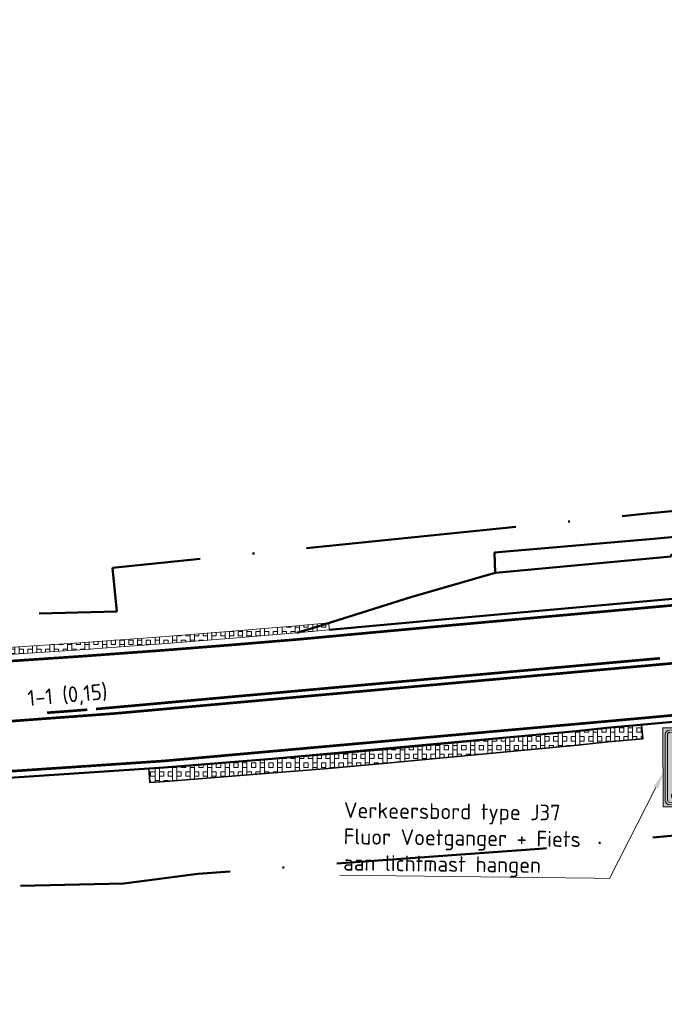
# Model space of a CAD drawing. Header units: metres. Extents: x 125342 to 129425, y 451189 to 457051.
# Tile 30 of 68: x 126683 to 126720, y 451538 to 451594. Entities that reach past the tile are written whole.
import ezdxf
from ezdxf import colors
from ezdxf.entities.mleader import LeaderData, LeaderLine
from ezdxf.math import Vec2, Vec3

# ---------------------------------------------------------------- set-up
doc = ezdxf.new("R2010")
doc.units = ezdxf.units.M
for name, pattern in [('VW-1-1_STREEP', [2, 1, -1]), ('VW-3-3_STREEP', [6, 3, -3]), ('XX-PROJECTGRENS', [18, 12, -3, 0, -3])]:
    doc.linetypes.add(name, pattern=pattern)
for name, color, linetype, lineweight in [('B-WE-VW-MARKERING_LANGS_STREEP_11_015-G', 7, 'VW-1-1_STREEP', 13), ('B-WE-VW-MARKERING_LANGS_STREEP_33_015-G', 7, 'VW-3-3_STREEP', 13), ('N-WE-KG-GRENS_PROJECT_NIEUW-G', 7, 'XX-PROJECTGRENS', 50), ('N-WE-VH-KANTVERHARDING-G', 210, 'Continuous', 50), ('N-WE-VH-VERHARDING_GRASBETONSTEEN-A-1000-40CM', 32, 'Continuous', 18), ('N-WE-VH-VERHARDING_GRASBETONSTEEN-A-1000-80CM', 72, 'Continuous', 18), ('N-WE-VH-VERHARDING_GRASBETONSTEEN-G', 70, 'Continuous', 35), ('N-WE-VW-MARKERING-T18', 7, 'Continuous', 18), ('N-WE-VW-MARKERING_LANGS_STREEP_DOORGETROKKEN_015-G', 7, 'Continuous', 13), ('N-WE-VW-VERKEERSTEKEN_BORD_J-S', 7, 'Continuous', 25), ('X-XX-AL-T18', 7, 'Continuous', 18)]:
    doc.layers.add(name, color=color, linetype=linetype, lineweight=lineweight)
doc.styles.add('NLCS-ISO-M500-T18', font='NLCS-ISO.ttf', dxfattribs={"height": 0.9})
pattern_1 = [(90, (0, 0), (-1, 6.123233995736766e-17), []), (90, (0.25, 0), (-1, 6.123233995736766e-17), []), (0, (0, 0), (0, 1), [-0.25, 0.25]), (0, (0, 0.25), (0, 1), [-0.25, 0.25]), (0, (0, 0.5), (0, 1), [0.25, -0.25]), (0, (0, 0.75), (0, 1), [0.25, -0.25]), (90, (0.5, 0), (-1, 6.123233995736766e-17), [0.25, -0.25]), (90, (0.75, 0), (-1, 6.123233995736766e-17), [0.25, -0.25])]

# ---------------------------------------------------------------- blocks, each defined once
blk = doc.blocks.new('N-SVW-VERKEERSTEKEN_BORD_J24F-SO')
at = {"true_color": 0xc8e164}
h = blk.add_hatch(color=53, dxfattribs=at)
h.dxf.hatch_style = 1
h.paths.add_polyline_path([(-3.731152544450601, 4.260527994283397), (3.74702512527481, 4.260527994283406, -0.4142135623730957), (4.272025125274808, 3.735527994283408), (4.272025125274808, 0), (4.501768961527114, 0), (4.501768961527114, 4.500889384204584), (-4.501768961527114, 4.500889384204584), (-4.501768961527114, -4.440892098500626e-16), (-4.256152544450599, -8.881784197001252e-16), (-4.256152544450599, 3.735527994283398, -0.4142135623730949)])
at = {"true_color": 0xffffff}
h = blk.add_hatch(color=7, dxfattribs=at)
h.dxf.hatch_style = 1
h.paths.add_polyline_path([(-3.993652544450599, 3.735527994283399, -0.4142135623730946), (-3.731152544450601, 3.998027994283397), (3.747025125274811, 3.998027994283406, -0.4142135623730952), (4.009525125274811, 3.735527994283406), (4.009525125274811, 4.440892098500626e-16), (4.27202512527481, 0), (4.272025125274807, 3.735527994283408, 0.4142135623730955), (3.747025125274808, 4.260527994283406), (-3.7311525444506, 4.260527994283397, 0.4142135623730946), (-4.256152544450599, 3.735527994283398), (-4.256152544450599, 0), (-3.993652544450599, 0)])
at = {"true_color": 0xc8e164}
h = blk.add_hatch(color=53, dxfattribs=at)
h.dxf.hatch_style = 1
h.paths.add_polyline_path([(-0.2683281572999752, 3.398753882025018, -0.6180339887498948), (0.2683281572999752, 3.398753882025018), (1.967705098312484, 0), (4.009525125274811, 0), (4.009525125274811, 3.735527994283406, 0.4142135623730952), (3.747025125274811, 3.998027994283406), (-3.731152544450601, 3.998027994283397, 0.4142135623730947), (-3.993652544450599, 3.735527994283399), (-3.993652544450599, 0), (-1.967705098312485, 0)])
at = {"true_color": 0xff0000}
h = blk.add_hatch(color=1, dxfattribs=at)
h.dxf.hatch_style = 1
h.paths.add_polyline_path([(-4.440892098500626e-16, -3.364589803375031), (-3.264589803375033, -3.36458980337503, -0.5575365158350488), (-3.354032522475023, -3.219868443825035), (-0.08944271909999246, 3.309311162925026, -0.2840790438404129), (-4.440892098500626e-16, 3.36458980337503), (-4.440892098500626e-16, 3.564589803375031, 0.2840790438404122), (-0.2683281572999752, 3.398753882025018), (-3.532917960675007, -3.130425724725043, 0.5575365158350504), (-3.264589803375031, -3.56458980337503), (-4.440892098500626e-16, -3.56458980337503)])
h = blk.add_hatch(color=1, dxfattribs=at)
h.dxf.hatch_style = 1
h.paths.add_polyline_path([(3.532917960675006, -3.130425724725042), (0.2683281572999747, 3.398753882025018, 0.2840790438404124), (-4.440892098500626e-16, 3.564589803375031), (-4.440892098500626e-16, 3.36458980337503, -0.2840790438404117), (0.08944271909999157, 3.309311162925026), (3.354032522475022, -3.219868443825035, -0.55753651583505), (3.264589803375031, -3.364589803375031), (-4.440892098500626e-16, -3.36458980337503), (-4.440892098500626e-16, -3.56458980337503), (3.26458980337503, -3.564589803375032, 0.5575365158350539)])
at = {"true_color": 0xffffff}
h = blk.add_hatch(color=7, dxfattribs=at)
h.dxf.hatch_style = 1
h.paths.add_polyline_path([(0, 3.040983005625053), (0, 3.36458980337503, 0.2840790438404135), (-0.0894427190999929, 3.309311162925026), (-3.354032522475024, -3.219868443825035, 0.5575365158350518), (-3.264589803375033, -3.36458980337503), (0, -3.364589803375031), (0, -3.164589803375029), (-3.102786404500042, -3.164589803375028)])
at = {"true_color": 0xff0000}
h = blk.add_hatch(color=1, dxfattribs=at)
h.dxf.hatch_style = 1
h.paths.add_polyline_path([(-4.440892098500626e-16, 3.040983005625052), (-3.102786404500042, -3.164589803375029), (-4.440892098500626e-16, -3.164589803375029), (-4.440892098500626e-16, -2.46458980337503), (-1.970162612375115, -2.46458980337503), (-4.440892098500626e-16, 1.4757354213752)], flags=17)
at = {"true_color": 0xffffff}
h = blk.add_hatch(color=7, dxfattribs=at)
h.dxf.hatch_style = 1
h.paths.add_polyline_path([(0.08944271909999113, 3.309311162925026, 0.2840790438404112), (0, 3.36458980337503), (0, 3.04098300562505), (3.102786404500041, -3.164589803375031), (0, -3.164589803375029), (0, -3.36458980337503), (3.26458980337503, -3.364589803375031, 0.5575365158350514), (3.354032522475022, -3.219868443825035)])
at = {"true_color": 0xff0000}
h = blk.add_hatch(color=1, dxfattribs=at)
h.dxf.hatch_style = 1
h.paths.add_polyline_path([(-4.440892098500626e-16, 3.040983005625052), (-4.440892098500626e-16, 1.475735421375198), (1.970162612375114, -2.46458980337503), (-4.440892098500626e-16, -2.46458980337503), (-4.440892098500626e-16, -3.164589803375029), (3.102786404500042, -3.164589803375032)], flags=17)
at = {"true_color": 0xffffff}
h = blk.add_hatch(color=7, dxfattribs=at)
h.dxf.hatch_style = 1
h.paths.add_polyline_path([(-4.440892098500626e-16, 1.4757354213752), (-1.970162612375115, -2.46458980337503), (1.970162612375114, -2.46458980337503)])
h.paths.add_polyline_path([(0.02374467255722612, -1.56470076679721), (-0.5036632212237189, -0.9808875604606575), (-0.55010750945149, -1.116886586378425, -0.4274709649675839), (-0.3510855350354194, -1.73075005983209, -0.4733002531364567), (-1.025374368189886, -1.862017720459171, -0.794265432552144), (-0.6363419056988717, -1.083710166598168), (-0.4771274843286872, -0.6292822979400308, -0.3343475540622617), (-0.3278270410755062, -0.5166368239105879), (-0.1951684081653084, -0.5164986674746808), (-0.1951684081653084, -0.6093602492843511), (-0.3112723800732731, -0.6093602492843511, 0.3458606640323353), (-0.3842209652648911, -0.6536605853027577), (-0.43732387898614, -0.7951374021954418), (0.3322394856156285, -0.7951374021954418), (0.3753769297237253, -0.7022488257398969), (0.242698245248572, -0.7022488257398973, -1), (0.242698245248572, -0.6093602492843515), (0.5843424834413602, -0.6093602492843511), (0.5843424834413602, -0.7022488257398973), (0.4748791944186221, -0.7022488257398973), (0.4019126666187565, -0.8647835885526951), (0.5246303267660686, -1.103605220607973, -0.3180092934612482), (1.02384782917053, -1.235546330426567, -0.4761740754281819), (0.8926409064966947, -1.909794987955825, -0.529348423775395), (0.2360575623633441, -1.56470076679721)], flags=16)
h.paths.add_polyline_path([(-0.5187777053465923, -1.789793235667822, -0.6326380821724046), (-1.094103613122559, -1.51824298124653, -0.4799026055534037), (-0.6695183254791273, -1.176598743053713), (-0.7856222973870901, -1.504988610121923, 1.053204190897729), (-0.6960540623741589, -1.531524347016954), (-0.5832704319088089, -1.206454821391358, -0.5422541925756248)], flags=0)
h.paths.add_polyline_path([(0.03702603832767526, -1.441956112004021), (-0.4638596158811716, -0.8846786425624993), (0.2891290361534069, -0.8846786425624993)], flags=0)
h.paths.add_polyline_path([(0.1232739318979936, -1.471812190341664), (0.352161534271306, -0.9709265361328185), (0.4417027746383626, -1.143422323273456, 0.2341669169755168), (0.2360575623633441, -1.471812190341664)], flags=0)
h.paths.add_polyline_path([(0.6871650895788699, -1.56470076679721), (0.3322394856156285, -1.56470076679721, 0.3501344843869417), (0.6476610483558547, -1.868365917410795, 0.3964878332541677), (1.028005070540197, -1.571879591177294, 0.5642606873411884), (0.5677677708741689, -1.186532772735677), (0.7273525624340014, -1.499057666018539, -0.5603083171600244)], flags=0)
h.paths.add_polyline_path([(0.3322394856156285, -1.471812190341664, -0.2160576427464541), (0.4848402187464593, -1.229670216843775), (0.6108782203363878, -1.471812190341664)], flags=0)
at = {"true_color": 0xc8e164}
h = blk.add_hatch(color=53, dxfattribs=at)
h.dxf.hatch_style = 1
h.paths.add_polyline_path([(-4.256152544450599, -4.440892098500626e-16), (-4.501768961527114, -4.440892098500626e-16), (-4.501768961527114, -4.500889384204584), (4.501768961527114, -4.500889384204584), (4.501768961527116, -4.440892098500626e-16), (4.27202512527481, 0), (4.27202512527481, -3.740847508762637, -0.4142135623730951), (3.74702512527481, -4.265847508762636), (-3.731152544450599, -4.265847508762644, -0.4142135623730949), (-4.256152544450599, -3.740847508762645)])
at = {"true_color": 0xffffff}
h = blk.add_hatch(color=7, dxfattribs=at)
h.dxf.hatch_style = 1
h.paths.add_polyline_path([(-3.993652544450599, 0), (-4.256152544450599, 0), (-4.256152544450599, -3.740847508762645, 0.414213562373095), (-3.731152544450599, -4.265847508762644), (3.747025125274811, -4.265847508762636, 0.4142135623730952), (4.27202512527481, -3.740847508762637), (4.27202512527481, 0), (4.009525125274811, 4.440892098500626e-16), (4.009525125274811, -3.740847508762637, -0.4142135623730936), (3.747025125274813, -4.003347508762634), (-3.731152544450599, -4.003347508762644, -0.414213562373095), (-3.993652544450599, -3.740847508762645)])
at = {"true_color": 0xc8e164}
h = blk.add_hatch(color=53, dxfattribs=at)
h.dxf.hatch_style = 1
h.paths.add_polyline_path([(-1.967705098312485, 0), (-3.993652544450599, 0), (-3.993652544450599, -3.740847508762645, 0.414213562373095), (-3.731152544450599, -4.003347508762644), (3.747025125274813, -4.003347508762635, 0.4142135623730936), (4.00952512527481, -3.740847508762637), (4.009525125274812, -4.440892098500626e-16), (1.967705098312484, -4.440892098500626e-16), (3.532917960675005, -3.130425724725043, -0.5575365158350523), (3.26458980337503, -3.564589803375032), (-3.264589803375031, -3.564589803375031, -0.5575365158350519), (-3.532917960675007, -3.130425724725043)])
at = {"true_color": 0x191919}
h = blk.add_hatch(color=250, dxfattribs=at)
h.dxf.hatch_style = 1
h.paths.add_polyline_path([(0.4019126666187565, -0.8647835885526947), (0.4748791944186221, -0.7022488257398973), (0.5843424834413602, -0.7022488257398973), (0.5843424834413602, -0.6093602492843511), (0.242698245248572, -0.6093602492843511, 1), (0.242698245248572, -0.7022488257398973), (0.3753769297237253, -0.7022488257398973), (0.3322394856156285, -0.7951374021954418), (-0.43732387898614, -0.7951374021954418), (-0.3842209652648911, -0.6536605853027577, -0.3458606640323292), (-0.3112723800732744, -0.6093602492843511), (-0.1951684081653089, -0.6093602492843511), (-0.1951684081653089, -0.5164986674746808), (-0.3278270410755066, -0.5166368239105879, 0.3343475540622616), (-0.4771274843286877, -0.6292822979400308), (-0.6363419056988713, -1.083710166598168, 0.7942654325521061), (-1.025374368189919, -1.862017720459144, 0.4733002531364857), (-0.3510855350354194, -1.73075005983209, 0.427470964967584), (-0.55010750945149, -1.116886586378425), (-0.5036632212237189, -0.9808875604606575), (0.02374467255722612, -1.564700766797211), (0.2360575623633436, -1.564700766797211, 0.5293484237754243), (0.8926409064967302, -1.909794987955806, 0.4761740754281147), (1.023847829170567, -1.23554633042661, 0.3180092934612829), (0.5246303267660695, -1.103605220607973)])
h.paths.add_polyline_path([(-0.4638596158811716, -0.8846786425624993), (0.2891290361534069, -0.8846786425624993), (0.03702603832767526, -1.441956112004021)], flags=16)
h.paths.add_polyline_path([(-0.5832704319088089, -1.206454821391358, -0.5422541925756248), (-0.5187777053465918, -1.789793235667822, -0.6326380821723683), (-1.094103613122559, -1.518242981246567, -0.479902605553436), (-0.6695183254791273, -1.176598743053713), (-0.7856222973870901, -1.504988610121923, 1.053204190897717), (-0.6960540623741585, -1.531524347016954)], flags=16)
h.paths.add_polyline_path([(0.3521615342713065, -0.9709265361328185), (0.4417027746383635, -1.143422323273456, 0.2341669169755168), (0.2360575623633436, -1.471812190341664), (0.1232739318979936, -1.471812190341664)], flags=16)
h.paths.add_polyline_path([(0.4848402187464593, -1.229670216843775), (0.6108782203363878, -1.471812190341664), (0.3322394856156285, -1.471812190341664, -0.2160576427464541)], flags=16)
h.paths.add_polyline_path([(0.3322394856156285, -1.564700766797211), (0.6871650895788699, -1.564700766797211, 0.566150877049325), (0.7269821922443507, -1.49834792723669), (0.5677677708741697, -1.186532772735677, -0.5642606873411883), (1.028005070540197, -1.571879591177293, -0.3964878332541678), (0.6476610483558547, -1.868365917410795, -0.3501344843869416)], flags=16)
at = {"true_color": 0xffffff}
h = blk.add_hatch(color=7, dxfattribs=at)
h.dxf.hatch_style = 1
h.paths.add_polyline_path([(-0.4638596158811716, -0.8846786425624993), (0.03702603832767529, -1.441956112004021), (0.2891290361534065, -0.8846786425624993)])
h = blk.add_hatch(color=7, dxfattribs=at)
h.dxf.hatch_style = 1
h.paths.add_polyline_path([(0.1232739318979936, -1.471812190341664), (0.236057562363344, -1.471812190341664, -0.2341669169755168), (0.4417027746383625, -1.143422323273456), (0.352161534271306, -0.9709265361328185)])
h = blk.add_hatch(color=7, dxfattribs=at)
h.dxf.hatch_style = 1
h.paths.add_polyline_path([(-0.7856222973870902, -1.504988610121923), (-0.6695183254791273, -1.176598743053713, 0.4799026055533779), (-1.094103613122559, -1.518242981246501, 0.6326380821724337), (-0.5187777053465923, -1.789793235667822, 0.5422541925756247), (-0.5832704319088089, -1.206454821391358), (-0.6960540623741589, -1.531524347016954, -1.053204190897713)])
h = blk.add_hatch(color=7, dxfattribs=at)
h.dxf.hatch_style = 1
h.paths.add_polyline_path([(1.028005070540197, -1.571879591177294, 0.5642606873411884), (0.5677677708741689, -1.186532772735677), (0.726982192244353, -1.498347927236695, -0.5661508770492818), (0.6871650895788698, -1.56470076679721), (0.3322394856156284, -1.56470076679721, 0.3501344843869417), (0.6476610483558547, -1.868365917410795, 0.3964878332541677)])
h = blk.add_hatch(color=7, dxfattribs=at)
h.dxf.hatch_style = 1
h.paths.add_polyline_path([(0.6108782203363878, -1.471812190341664), (0.4848402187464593, -1.229670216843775, 0.2160576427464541), (0.3322394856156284, -1.471812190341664)])
at = {"color": 251, "lineweight": 0, "true_color": 0x4b4b4b}
blk.add_lwpolyline([(-4.501768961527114, 4.500889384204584), (4.501768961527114, 4.500889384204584), (4.501768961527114, -4.500889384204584), (-4.501768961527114, -4.500889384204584)], close=True, dxfattribs=at)
at = {"color": 7, "lineweight": 0, "true_color": 0xffffff}
for points in [[(-3.731152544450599, 4.260527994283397), (3.747025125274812, 4.260527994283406, -0.4142135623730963), (4.272025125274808, 3.735527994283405), (4.27202512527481, -3.740847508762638, -0.4142135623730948), (3.74702512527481, -4.265847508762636), (-3.7311525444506, -4.265847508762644, -0.4142135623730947), (-4.256152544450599, -3.740847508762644), (-4.256152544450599, 3.7355279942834, -0.4142135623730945)], [(-3.7311525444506, 3.998027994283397), (3.747025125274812, 3.998027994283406, -0.4142135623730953), (4.009525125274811, 3.735527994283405), (4.009525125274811, -3.740847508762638, -0.4142135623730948), (3.747025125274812, -4.003347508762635), (-3.7311525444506, -4.003347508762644, -0.4142135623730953), (-3.993652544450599, -3.740847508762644), (-3.993652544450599, 3.7355279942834, -0.4142135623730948)], [(3.354032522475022, -3.219868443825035), (0.08944271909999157, 3.309311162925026, 0.6180339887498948), (-0.08944271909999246, 3.309311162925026), (-3.354032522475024, -3.219868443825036, 0.5575365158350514), (-3.264589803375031, -3.36458980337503), (3.26458980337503, -3.364589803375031, 0.5575365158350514)]]:
    blk.add_lwpolyline(points, format="xyb", close=True, dxfattribs=at)
at = {"color": 1, "lineweight": 0, "true_color": 0xff0000}
blk.add_lwpolyline([(3.532917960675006, -3.130425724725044), (0.2683281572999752, 3.398753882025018, 0.6180339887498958), (-0.2683281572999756, 3.398753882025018), (-3.532917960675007, -3.130425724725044, 0.5575365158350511), (-3.26458980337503, -3.56458980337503), (3.26458980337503, -3.564589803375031, 0.5575365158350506)], format="xyb", close=True, dxfattribs=at)
at = {"color": 7, "lineweight": 0, "true_color": 0xffffff}
for points in [[(3.102786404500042, -3.164589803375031), (-4.440892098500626e-16, 3.040983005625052), (-3.102786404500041, -3.164589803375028)], [(1.970162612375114, -2.46458980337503), (-4.440892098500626e-16, 1.475735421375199), (-1.970162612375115, -2.46458980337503)]]:
    blk.add_lwpolyline(points, close=True, dxfattribs=at)
at = {"color": 250, "lineweight": 0, "true_color": 0x191919}
for points in [[(0.4019126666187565, -0.8647835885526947), (0.4748791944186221, -0.7022488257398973), (0.5843424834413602, -0.7022488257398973), (0.5843424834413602, -0.6093602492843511), (0.242698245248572, -0.6093602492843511, 0.9999999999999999), (0.242698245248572, -0.7022488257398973), (0.3753769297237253, -0.7022488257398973), (0.3322394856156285, -0.7951374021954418), (-0.43732387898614, -0.7951374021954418), (-0.3842209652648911, -0.6536605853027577, -0.3458606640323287), (-0.3112723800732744, -0.6093602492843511), (-0.1951684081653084, -0.6093602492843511), (-0.1951684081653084, -0.5164986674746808), (-0.3278270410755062, -0.5166368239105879, 0.3343475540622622), (-0.4771274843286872, -0.6292822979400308), (-0.6363419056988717, -1.083710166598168, 0.7942654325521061), (-1.025374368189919, -1.862017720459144, 0.4733002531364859), (-0.3510855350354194, -1.73075005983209, 0.4274709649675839), (-0.55010750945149, -1.116886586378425), (-0.5036632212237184, -0.9808875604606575), (0.02374467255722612, -1.56470076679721), (0.2360575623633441, -1.56470076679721, 0.5293484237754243), (0.8926409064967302, -1.909794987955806, 0.4761740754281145), (1.023847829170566, -1.23554633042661, 0.3180092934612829), (0.5246303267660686, -1.103605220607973)], [(0.352161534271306, -0.9709265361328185), (0.1232739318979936, -1.471812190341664), (0.2360575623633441, -1.471812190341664, -0.2341669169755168), (0.4417027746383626, -1.143422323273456)], [(-0.5832704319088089, -1.206454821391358, -0.5422541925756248), (-0.5187777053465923, -1.789793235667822, -0.6326380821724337), (-1.094103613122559, -1.518242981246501, -0.479902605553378), (-0.6695183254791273, -1.176598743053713), (-0.7856222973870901, -1.504988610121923, 1.053204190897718), (-0.6960540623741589, -1.531524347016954)], [(0.5677677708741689, -1.186532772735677, -0.5642606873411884), (1.028005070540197, -1.571879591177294, -0.3964878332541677), (0.6476610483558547, -1.868365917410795, -0.3501344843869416), (0.3322394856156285, -1.56470076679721), (0.687165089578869, -1.56470076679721, 0.5661508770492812), (0.7269821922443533, -1.498347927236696)], [(0.6108782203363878, -1.471812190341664), (0.4848402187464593, -1.229670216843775, 0.2160576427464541), (0.3322394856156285, -1.471812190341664)]]:
    blk.add_lwpolyline(points, format="xyb", close=True, dxfattribs=at)
blk.add_lwpolyline([(0.2891290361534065, -0.8846786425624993), (-0.4638596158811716, -0.8846786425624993), (0.03702603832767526, -1.441956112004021)], close=True, dxfattribs=at)

msp = doc.modelspace()

# ---------------------------------------------------------------- hatches: boundary and pattern name
at = {"layer": 'N-WE-VH-VERHARDING_GRASBETONSTEEN-A-1000-40CM', "true_color": 0xcd6928}
h = msp.add_hatch(dxfattribs=at)
h.set_pattern_fill('AVH-GRASBETONSTEEN_01-SO', color=32, scale=0.5, pattern_type=2)
h.set_pattern_definition(pattern_1)
edge = h.paths.add_edge_path()
edge.add_line((126700.9121585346, 451559.7396723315), (126700.9489194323, 451559.3413651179))
edge.add_line((126700.9489194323, 451559.3413651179), (126699.103, 451559.171))
edge.add_line((126699.103, 451559.171), (126695.441, 451558.866))
edge.add_line((126695.441, 451558.866), (126691.389, 451558.548))
edge.add_line((126691.389, 451558.548), (126686.728, 451558.207))
edge.add_line((126686.728, 451558.207), (126682.066, 451557.892))
edge.add_arc((126667.8865836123, 451744.2909113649), 186.9374494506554, 272.566672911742, 274.350127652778, ccw=False)
edge.add_arc((126673.0736917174, 451628.5773711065), 71.10770590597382, 269.6489346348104, 272.5666481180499, ccw=False)
edge.add_line((126672.6380000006, 451557.471), (126672.6374199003, 451557.8710111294))
edge.add_arc((126673.0737150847, 451628.5761626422), 70.70649760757, 269.6464535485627, 272.5666729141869)
edge.add_arc((126667.8865836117, 451744.2909113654), 186.5374494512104, 272.5666729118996, 274.3506470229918)
edge.add_line((126682.0373455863, 451558.2909759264), (126686.6999239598, 451558.6060150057))
edge.add_line((126686.6999239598, 451558.6060150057), (126691.3587588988, 451558.9468566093))
edge.add_line((126691.3587588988, 451558.9468566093), (126695.4087518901, 451559.2646990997))
edge.add_line((126695.4087518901, 451559.2646990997), (126699.0680187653, 451559.5694714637))
edge.add_line((126699.0680187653, 451559.5694714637), (126700.9121585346, 451559.7396723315))
at = {"layer": 'N-WE-VH-VERHARDING_GRASBETONSTEEN-A-1000-80CM'}
h = msp.add_hatch(dxfattribs=at)
h.set_pattern_fill('AVH-GRASBETONSTEEN_01-SO', color=256, scale=0.5, pattern_type=2)
h.set_pattern_definition(pattern_1)
h.paths.add_polyline_path([(126718.7739475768, 451553.929847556), (126718.8461003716, 451553.1331079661), (126716.8650893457, 451552.9537074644), (126715.1111545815, 451552.7729327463), (126704.0145503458, 451551.7112881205), (126700.8867564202, 451551.4408736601), (126697.7603963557, 451551.1796764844), (126694.6770196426, 451550.9314851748), (126691.5896904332, 451550.6920719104), (126690.7085399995, 451550.6329841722), (126690.6550142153, 451551.4311915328), (126691.532, 451551.49), (126694.614, 451551.729), (126697.695, 451551.977), (126700.819, 451552.238), (126703.942, 451552.508), (126715.0320483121, 451553.5690174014), (126716.788, 451553.75)])

# ---------------------------------------------------------------- linework, layer by layer
at = {"layer": 'B-WE-VW-MARKERING_LANGS_STREEP_11_015-G', "const_width": 0.15, "flags": 128}
msp.add_lwpolyline([(126684.8439848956, 451554.6153986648, 0.002871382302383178), (126687.1324737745, 451554.7891711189, 0.002871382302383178)], format="xyb", dxfattribs=at)
at = {"layer": 'B-WE-VW-MARKERING_LANGS_STREEP_33_015-G', "const_width": 0.15, "flags": 128}
for points in [[(126766.7498835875, 451564.7962738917), (126763.5188835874, 451564.5292738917), (126753.6029049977, 451563.7092756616), (126745.4827983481, 451563.0384320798), (126728.0081545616, 451561.4135581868), (126707.4150264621, 451559.5615466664), (126699.1357949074, 451558.7974330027), (126695.471232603, 451558.492219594), (126691.4173510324, 451558.1740719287), (126686.7543212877, 451557.8329234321), (126682.0928618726, 451557.5179599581, -0.007779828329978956), (126676.2747932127, 451557.1663762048, -0.01273183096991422), (126672.6357021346, 451557.0960070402), (126669.4303377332, 451557.1170093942), (126666.5497228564, 451557.1390370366), (126663.4060638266, 451557.2202607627), (126658.1831938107, 451557.5017387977), (126655.2191177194, 451557.7191110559), (126652.2593284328, 451557.9593374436), (126649.8688233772, 451558.1705587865), (126647.4766657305, 451558.3970471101), (126646.3106417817, 451558.5326312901), (126639.4314416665, 451559.30757612)], [(126638.3952049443, 451553.2415470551), (126655.4605179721, 451551.4385458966, 0.003037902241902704), (126657.7382931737, 451551.2842759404, 0.005437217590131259), (126661.9475504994, 451551.0656774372, 0.008001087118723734), (126668.4495372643, 451550.8999833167, 0.008232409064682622), (126675.1213386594, 451550.9468999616, 0.008322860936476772), (126681.7839097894, 451551.2121597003), (126691.5027398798, 451551.863880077), (126716.7545771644, 451554.1235075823), (126730.0385290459, 451555.3265034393), (126742.162365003, 451556.4014888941), (126754.1908528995, 451557.5014420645), (126769.8081462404, 451558.9294688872), (126786.2792792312, 451560.4094808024), (126815.0402686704, 451563.0062479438)]]:
    msp.add_lwpolyline(points, format="xyb", dxfattribs=at)
at = {"layer": 'N-WE-VH-KANTVERHARDING-G', "flags": 128}
for points in [[(126710.416, 451562.5905064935), (126710.381, 451563.7468661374), (126719.4499999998, 451564.5320463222), (126737.3460392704, 451566.2016815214), (126745.7584679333, 451566.2592497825)], [(126699.103, 451559.171), (126700.344, 451559.561), (126705.594, 451561.2119999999), (126710.274, 451562.561), (126710.428, 451562.593), (126720.45, 451563.528), (126720.45, 451563.621), (126737.396, 451565.202), (126745.287, 451565.256), (126745.45, 451563.412)], [(126766.7190000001, 451565.17), (126763.488, 451564.903), (126753.572, 451564.083), (126745.45, 451563.412), (126727.974, 451561.787), (126707.381, 451559.935), (126700.9489194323, 451559.3413651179)], [(126806.36, 451561.846), (126786.313, 451560.036), (126769.842, 451558.556), (126754.225, 451557.128), (126742.196, 451556.0279999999), (126730.072, 451554.953), (126716.788, 451553.7499999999), (126715.0320483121, 451553.5690174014), (126697.695, 451551.977), (126691.5320000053, 451551.4900000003)], [(126681.8090000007, 451550.838), (126691.5320000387, 451551.490000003)]]:
    msp.add_lwpolyline(points, dxfattribs=at)
at = {"layer": 'N-WE-VH-VERHARDING_GRASBETONSTEEN-A-1000-40CM', "color": 32, "true_color": 0xcd6928, "flags": 128}
msp.add_lwpolyline([(126700.9121585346, 451559.7396723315), (126700.9489194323, 451559.3413651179), (126699.103, 451559.171), (126695.441, 451558.866), (126691.389, 451558.548), (126686.728, 451558.207), (126682.066, 451557.892, -0.007781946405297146), (126676.2579999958, 451557.5409999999, -0.01273161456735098), (126672.6380000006, 451557.471), (126672.6374199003, 451557.8710111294, 0.01274255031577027), (126676.240087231, 451557.9405987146, 0.007784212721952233), (126682.0373455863, 451558.2909759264), (126686.6999239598, 451558.6060150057), (126691.3587588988, 451558.9468566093), (126695.4087518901, 451559.2646990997), (126699.0680187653, 451559.5694714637)], format="xyb", close=True, dxfattribs=at)
at = {"layer": 'N-WE-VH-VERHARDING_GRASBETONSTEEN-G', "flags": 128}
msp.add_lwpolyline([(126718.7739475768, 451553.929847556), (126718.8461003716, 451553.1331079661), (126716.8650893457, 451552.9537074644), (126715.1111545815, 451552.7729327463), (126704.0145503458, 451551.7112881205), (126700.8867564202, 451551.4408736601), (126697.7603963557, 451551.1796764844), (126694.6770196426, 451550.9314851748), (126691.5896904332, 451550.6920719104), (126690.7085399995, 451550.6329841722), (126690.6550142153, 451551.4311915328), (126691.532, 451551.49), (126694.614, 451551.729), (126697.695, 451551.977), (126700.819, 451552.238), (126703.942, 451552.508), (126715.0320483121, 451553.5690174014), (126716.788, 451553.75)], close=True, dxfattribs=at)
at = {"layer": 'N-WE-VW-MARKERING_LANGS_STREEP_DOORGETROKKEN_015-G', "const_width": 0.15, "flags": 128}
for points in [[(126669.8156818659, 451553.7781141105, 0.02371840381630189), (126688.7794177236, 451554.5791920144), (126729.763669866, 451558.263116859), (126743.0592834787, 451559.4471200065)], [(126687.6307963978, 451554.8305176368, 0.001403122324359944), (126688.7480838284, 451554.9277866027), (126719.8155551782, 451557.7203282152)]]:
    msp.add_lwpolyline(points, format="xyb", dxfattribs=at)

# ---------------------------------------------------------------- block references
at = {"layer": 'N-WE-VW-VERKEERSTEKEN_BORD_J-S', "xscale": 0.5, "yscale": 0.5, "zscale": 0.5, "rotation": 0.1314363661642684}
msp.add_blockref('N-SVW-VERKEERSTEKEN_BORD_J24F-SO', (126722.2477316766, 451551.5016691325), dxfattribs=at)

# ---------------------------------------------------------------- texts
at = {"layer": 'N-WE-VW-MARKERING-T18', "style": 'NLCS-ISO-M500-T18'}
msp.add_text('1-1 (0,15)', height=0.9, rotation=5.093466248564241, dxfattribs=at).set_placement((126683.7690829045, 451554.9905063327))

# ---------------------------------------------------------------- next in the draw order: leaders
at = {"layer": 'X-XX-AL-T18'}
ml = msp.add_multileader_mtext('Standard', dxfattribs=at)
ml.set_content('Verkeersbord type J37 ^JFluor Voetganger + Fiets ^Jaan lichtmast hangen', color=7, style='NLCS-ISO-M500-T18')
ml.set_leader_properties(color=256, lineweight=-1)
ml.build(insert=Vec2(0, 0))
ml.multileader.update_dxf_attribs({"text_left_attachment_type": 5, "text_right_attachment_type": 5, "dogleg_length": 0.9, "arrow_head_size": 0.8999999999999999})
ctx = ml.context
ctx.base_point, ctx.char_height, ctx.arrow_head_size, ctx.landing_gap_size, ctx.plane_origin, ctx.plane_x_axis, ctx.plane_y_axis = Vec3(126701.2874701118, 451545.3503045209), 0.9, 0.8999999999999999, 0.45, Vec3(126691.0353067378, 451558.122205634), Vec3(0.9999267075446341, -0.01210700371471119), Vec3(0.01210700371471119, 0.9999267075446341)
ctx.left_attachment, ctx.right_attachment = 5, 5
notes = []
notes.append((ctx, [(1, (1, 1, 0), (126716.946322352, 451545.1607088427), (-0.999926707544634, 0.01210700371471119), 0.9000000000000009, [(0, [(126719.9976239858, 451551.1604694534)], 0, [])])]))
ctx.mtext.insert, ctx.mtext.text_direction, ctx.mtext.rotation, ctx.mtext.width, ctx.mtext.defined_height, ctx.mtext.flow_direction = Vec3(126701.7879233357, 451549.5145507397), Vec3(0.9999267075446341, -0.01210700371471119), 6.271078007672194, 13.90679731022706, 5.620051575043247, 5
ctx.mtext.has_bg_fill, ctx.mtext.bg_color, ctx.mtext.bg_scale_factor, ctx.mtext.bg_transparency, ctx.mtext.use_window_bg_color = 1, -1027028792, 1.5, 0, 1
for ctx, leaders in notes:
    for number, flags, end, landing, length, lines in leaders:
        leader = LeaderData()
        leader.index, (leader.has_last_leader_line, leader.has_dogleg_vector, leader.attachment_direction) = number, flags
        leader.last_leader_point, leader.dogleg_vector, leader.dogleg_length = Vec3(end), Vec3(landing), length
        for number, points, colour, breaks in lines:
            line = LeaderLine()
            line.index, line.vertices, line.color, line.breaks = number, Vec3.list(points), colors.encode_raw_color(colour), breaks
            leader.lines.append(line)
        ctx.leaders.append(leader)

# ---------------------------------------------------------------- next in the draw order: linework, layer by layer
at = {"layer": 'N-WE-KG-GRENS_PROJECT_NIEUW-G', "flags": 128}
msp.add_lwpolyline([(129300.8875286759, 452079.9253960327), (129283.995, 452089.514), (129278.327, 452084.13), (129270.394, 452078.618), (129261.786, 452073.43), (129251.682, 452069.279), (129241.757, 452065.997), (129236.3843849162, 452064.8097128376), (129223.5548357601, 452063.692303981), (129215.5065248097, 452063.0348856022), (129204.2644392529, 452064.5405040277), (129193.4545771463, 452065.9882360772), (129189.7247774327, 452066.4877568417), (129128.4975729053, 452077.6398933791), (129099.335, 452078.944), (129071.5627529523, 452076.5468653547), (128999.8263664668, 452072.1970337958), (128975.0275457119, 452071.1480566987), (128957.1026812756, 452070.3898443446), (128929.970778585, 452069.2421791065), (128904.305092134, 452066.7161041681), (128903.9157044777, 452070.6724006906), (128869.5822884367, 452068.1040678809), (128868.5792328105, 452063.2461948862), (128847.0418001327, 452060.2117995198), (128813.374189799, 452055.7660657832), (128787.6426230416, 452051.2825484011), (128753.1277772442, 452045.2686156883), (128723.6430488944, 452038.0726624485), (128700.7260128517, 452030.7472563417), (128678.4743211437, 452022.320405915), (128650.0016509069, 452010.5226722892), (128624.6487383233, 451998.0749169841), (128606.9920269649, 451989.4058371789), (128592.9682973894, 451982.5204762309), (128591.8198382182, 451985.0256724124), (128554.0260455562, 451968.2121587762), (128547.0702932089, 451965.1853423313), (128548.1007612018, 451962.8172832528), (128516.6584216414, 451945.5148252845), (128489.4287081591, 451933.0861133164), (128461.6697938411, 451923.5640024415), (128434.4580743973, 451913.8343322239), (128383.1552930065, 451904.4788493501), (128348.8438078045, 451901.1223951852), (128299.1895398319, 451899.9831324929), (128237.6886513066, 451900.9924918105), (128204.7593614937, 451901.5329309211), (128099.4001576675, 451903.2620977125), (128058.7357873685, 451903.9294858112), (128010.20759515, 451904.7259358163), (127955.6725795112, 451905.6209704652), (127901.3254299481, 451906.5129218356), (127901.4644408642, 451914.9829430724), (127870.6982523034, 451915.4878811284), (127870.6226486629, 451910.8813044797), (127844.0150085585, 451909.8645810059), (127816.0526787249, 451911.4389399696), (127797.7675487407, 451912.1854177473), (127780.9965, 451913.2815), (127756.714, 451904.453), (127736.3122937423, 451899.2232796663), (127714.5607166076, 451891.7865283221), (127704.8158274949, 451887.6559248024), (127690.2188955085, 451880.2880924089), (127665.6348448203, 451864.6389993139), (127643.4066461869, 451846.4757148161), (127620.254964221, 451826.8959226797), (127605.3324962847, 451813.5304108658), (127583.3636461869, 451796.2547148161), (127558.3846461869, 451778.8877148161), (127544.6666461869, 451769.3777148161), (127537.5436461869, 451764.6947148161), (127535.8326461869, 451763.5247148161), (127528.3796461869, 451759.2877148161), (127514.4876461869, 451751.9517148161), (127506.0856461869, 451747.6047148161), (127500.2376461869, 451745.2877148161), (127451.3796461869, 451723.7247148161), (127445.6136461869, 451720.7077148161), (127440.8576461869, 451718.9527148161), (127431.2456461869, 451715.5677148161), (127421.0596461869, 451712.1007148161), (127402.3156461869, 451705.4897148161), (127400.1036461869, 451704.7097148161), (127396.9546461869, 451703.5997148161), (127375.9836461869, 451696.5597148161), (127350.9066461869, 451687.8467148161), (127344.9276461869, 451685.8207148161), (127334.6436461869, 451682.3357148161), (127331.2786461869, 451681.3717148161), (127322.1086461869, 451678.7177148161), (127308.2016461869, 451674.9087148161), (127295.3366461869, 451671.7617148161), (127284.2476461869, 451668.5357148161), (127283.6246461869, 451668.3777148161), (127215.9591160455, 451654.2070142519), (127193.3736461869, 451648.2757148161), (127179.1746461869, 451643.7377148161), (127170.1426461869, 451639.9087148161), (127144.4246461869, 451625.9107148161), (127142.4366461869, 451624.8627148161), (127133.6066461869, 451620.8607148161), (127128.7806461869, 451618.7057148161), (127121.4616461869, 451615.9217148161), (127118.0496461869, 451614.7827148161), (127113.5666461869, 451613.2307148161), (127106.9366461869, 451611.5047148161), (127103.0594763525, 451610.0651157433), (127082.4804385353, 451606.8846244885), (127064.8625205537, 451603.4856363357), (127048.5896633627, 451600.3803133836), (127040.2988477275, 451598.941106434), (127011.9962531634, 451593.611250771), (127000.5024741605, 451591.5726950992), (126980.3821532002, 451588.2066734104), (126934.997760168, 451583.806429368), (126923.6360001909, 451582.4021630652), (126916.1791932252, 451581.6687314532), (126909.2788856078, 451580.940495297), (126901.1373360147, 451580.0707536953), (126889.2385751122, 451578.6935256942), (126884.5419534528, 451578.2042081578), (126876.3400479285, 451577.4734947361), (126867.1637089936, 451576.5750835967), (126859.0270348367, 451575.7876165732), (126850.4248778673, 451574.9049505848), (126789.6485201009, 451569.3183421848), (126769.053875, 451567.67), (126760.4451601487, 451567.9251844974), (126747.162, 451569.001), (126735.9547892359, 451567.6851540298), (126718.893161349, 451565.9577676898), (126694.2762347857, 451563.465453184), (126688.5767469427, 451562.8884146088), (126688.83, 451560.387), (126664.678, 451559.795), (126628.3884170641, 451563.478227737), (126629.0939029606, 451569.1402724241), (126618.0409029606, 451570.5322724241), (126599.5079029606, 451572.6962724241), (126597.158379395, 451567.5534467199), (126553.1461052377, 451572.8174077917), (126527.51125, 451574.453), (126502.0124167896, 451574.9391979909), (126458.6955739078, 451576.071781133), (126419.7738715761, 451575.2181800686), (126375.8194912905, 451571.6306740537), (126341.9380997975, 451564.8213565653), (126317.0042159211, 451560.3610012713), (126299.9642136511, 451558.1967642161), (126279.5895333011, 451557.6852529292), (126266.6729401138, 451558.6184306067), (126237.7846500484, 451561.8655771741), (126210.6158769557, 451565.3723321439), (126182.1407341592, 451569.1542048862), (126167.0493217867, 451571.2814966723), (126142.661, 451574.814), (126143.5875, 451582.4565), (126098.9031360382, 451586.8024370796), (126098.1065286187, 451580.613407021), (126042.456762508, 451586.2629729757), (126019.1116602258, 451592.5807004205), (126008.693, 451594.543), (126007.8771152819, 451596.4296336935), (125988.3225433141, 451598.9658148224), (125940.8933328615, 451602.9576355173), (125940.1427044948, 451597.2935800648), (125904.2241624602, 451592.554215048), (125883.3478676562, 451589.2340544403), (125867.7596029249, 451584.1565748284), (125840.5725360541, 451573.9040426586), (125815.6124458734, 451562.4969618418), (125792.5984083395, 451547.6075104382), (125769.3945983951, 451532.5952814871), (125724.3518728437, 451494.2535646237), (125705.1257897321, 451477.8941485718), (125677.6504736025, 451453.6751389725), (125637.404, 451414.8643286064), (125603.6019363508, 451385.0921074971), (125589.326014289, 451373.5882823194), (125575.3272843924, 451362.9579712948), (125559.5158561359, 451353.3875174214), (125546.6961533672, 451346.5534375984), (125524.566, 451334.165), (125505.5153265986, 451323.6152444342), (125480.5074664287, 451312.4625337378), (125459.4907412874, 451302.0182471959), (125419.0251367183, 451281.7339425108), (125397.8539998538, 451270.607211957), (125379.9680369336, 451260.5764361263), (125387.132, 451251.911), (125397.843065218, 451241.2381361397), (125406.22, 451247.537), (125422.044, 451258.841), (125433.646, 451266.945), (125447.293, 451274.062), (125455.671, 451278.211), (125469.618, 451285.401), (125492.119, 451296.913), (125497.059, 451299.283), (125499.409, 451300.481), (125505.688, 451303.681), (125521.893, 451311.957), (125529.216, 451315.512), (125530.093, 451315.953), (125540.102, 451320.995), (125550.362, 451326.383), (125553.218, 451328.024), (125559.848, 451331.725), (125566.273, 451335.586), (125568.481, 451336.772), (125575.661, 451341.479), (125585.505, 451348.194), (125591.157, 451352.36), (125596.349, 451356.113), (125601.205, 451359.623), (125616.987, 451372.353), (125621.336, 451376.001), (125632.021, 451385.237), (125655.056, 451406.147), (125668.787, 451418.589), (125674.144, 451423.457), (125681.79, 451430.61), (125688.026, 451436.198), (125694.465, 451442.084), (125697.029, 451444.368), (125706.888, 451453.384), (125715.59, 451461.506), (125729.569, 451473.671), (125734.222, 451477.993), (125745.059, 451487.552), (125759.466, 451499.952), (125767.881, 451507.688), (125777.82, 451515.85), (125783.489, 451520.433), (125790.532, 451525.392), (125798.181, 451530.726), (125798.325, 451530.827), (125805.894, 451535.261), (125805.8989158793, 451535.2527058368), (125805.894, 451535.261), (125813.792862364, 451539.7164235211), (125816.086, 451541.149), (125821.007, 451543.755), (125828.977, 451547.465), (125833.624, 451549.646), (125841.494, 451553.256), (125851.862, 451557.868), (125863.23, 451562.182), (125870.826, 451565.016), (125885.394, 451569.409), (125889.467, 451570.614), (125895.915, 451572.146), (125908.835, 451574.987), (125913.908, 451575.793), (125913.9082408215, 451575.7914002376), (125913.908, 451575.793), (125923.48, 451577.079), (125928.829, 451577.885), (125937.027, 451578.444), (125948.775, 451579.308), (125956.174, 451579.291), (125968.672, 451579.181), (125980.073, 451577.868), (125988.37, 451576.862), (125990.698, 451576.58), (125999.5440580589, 451575.4338063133), (126001.454, 451575.177), (126006.2476897, 451574.4799253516), (126012.908, 451573.508), (126047.193, 451569.701), (126049.868, 451569.403), (126066.623, 451567.312), (126093.743801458, 451562.1545350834), (126191.5114125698, 451547.8010100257), (126240.9363245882, 451544.9737542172), (126251.0935, 451543.8055), (126272.7330048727, 451541.9483287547), (126292.239, 451540.907), (126311.9232444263, 451543.2236220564), (126337.52, 451547.637), (126360.272, 451552.103), (126375.299, 451554.538), (126378.023, 451554.891), (126382.275, 451555.443), (126382.925, 451555.418), (126395.227, 451557.101), (126401.975, 451557.737), (126406.343, 451558.149), (126409.654, 451558.461), (126415.08, 451558.939), (126435.009, 451560.077), (126454.763, 451560.213), (126475.117, 451560.1), (126490.796, 451559.735), (126493.972, 451559.786), (126512.701, 451559.622), (126516.5685156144, 451559.3627402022), (126528.63, 451558.681), (126541.308, 451558.264), (126547.86, 451557.942), (126560.613, 451556.399), (126578.244, 451554.308), (126583.045, 451553.686), (126587.696, 451553.038), (126602.951, 451551.297), (126610.0649587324, 451550.3300431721), (126617.18, 451549.579), (126632.46, 451547.762), (126641.312, 451546.817), (126650.915, 451545.647), (126655.597, 451545.355), (126664.393, 451544.805), (126668.119, 451544.457), (126676.596, 451544.612), (126689.224, 451544.87), (126693.449, 451545.422), (126712.953, 451546.86), (126730.456, 451548.571), (126740.682, 451549.427), (126744.248, 451549.78), (126746.2563934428, 451549.9151471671), (126763.238, 451548.691), (126774.74, 451549.348), (126778.7159761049, 451549.606881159), (126780.941, 451549.752), (126789.567, 451551.332), (126815.394, 451556.05), (126825.771, 451557.007), (126846.9, 451558.695), (126866.953, 451560.333), (126896.633, 451562.727), (126901.234, 451563.03), (126907.51, 451563.634), (126922.612, 451565.093), (126939.94, 451566.804), (126942.79, 451567.156), (126954.978, 451568.872), (126958.143, 451569.317), (126982.996, 451572.833), (126996.907, 451574.905), (126997.498, 451574.993), (126999.948, 451575.469), (127001.91, 451575.827), (127005.429, 451576.47), (127013.955, 451578.199), (127018.225, 451579.066), (127027.007, 451580.69), (127042.002, 451583.386), (127058.992, 451586.529), (127069.599, 451588.124), (127084.599, 451590.369), (127105.1553532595, 451594.2000606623), (127124.0782297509, 451599.5904777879), (127167.5094929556, 451620.3731127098), (127183.5716516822, 451626.9593681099), (127206.788, 451633.721), (127358.7719106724, 451670.9382613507), (127386.3116655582, 451680.5836607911), (127472.661609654, 451709.8244299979), (127498.9354463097, 451718.9760711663), (127534.9255338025, 451729.4231599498), (127544.0727526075, 451734.4879302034), (127565.6314455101, 451741.730491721), (127573.7899000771, 451738.6747580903), (127587.7524257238, 451732.0983260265), (127595.5670050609, 451740.8338136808), (127593.609, 451748.631), (127601.029, 451761.122), (127608.016, 451771.346), (127632.855, 451795.825), (127636.7108847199, 451801.8152299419), (127640.1068499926, 451807.1047265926), (127648.005, 451814.038), (127662.2750630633, 451832.0478549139), (127682.8107266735, 451847.2446239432), (127701.16187894, 451859.55504025), (127727.1310082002, 451868.9826132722), (127744.7598744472, 451875.5519224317), (127780.2702701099, 451880.5012861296), (127823.149435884, 451882.3), (127833.7084500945, 451883.2531743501), (127842.120679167, 451884.2464778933), (127861.5805, 451884.694), (127871.9505863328, 451884.9349074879), (127924.0433317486, 451882.7259812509), (127930.4885479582, 451882.6920104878), (127938.3055166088, 451882.6774624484), (127952.5125733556, 451882.7487867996), (127977.3799714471, 451882.2207127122), (128016.043778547, 451881.5717159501), (128035.5847369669, 451881.1548661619), (128064.4509415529, 451880.5686386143), (128076.2783147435, 451880.3826327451), (128082.1779195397, 451880.2639224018), (128114.9340150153, 451879.5128743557), (128137.905720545, 451879.0747273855), (128160.132994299, 451878.6467413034), (128176.8475092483, 451878.3306556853), (128198.5869093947, 451877.9536834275), (128210.4887316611, 451877.719084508), (128217.0855415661, 451877.5451531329), (128221.02833242, 451877.4588951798), (128248.2471535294, 451876.9018374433), (128265.6151494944, 451876.5459399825), (128278.5163250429, 451876.2499359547), (128292.3650592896, 451875.9673700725), (128306.9434459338, 451875.8351398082), (128325.7768192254, 451875.6899847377), (128331.7823586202, 451875.3058869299), (128335.0901086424, 451874.9970600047), (128343.0694728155, 451874.0898682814), (128353.2006838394, 451872.3309569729), (128359.52748611, 451871.0794266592), (128362.3594597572, 451870.3317704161), (128365.0495653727, 451869.580486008), (128376.5085984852, 451866.990998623), (128388.5282589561, 451868.035484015), (128398.6814638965, 451872.4372228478), (128399.6520351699, 451881.3152855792), (128398.233521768, 451888.2536317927), (128433.2092714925, 451896.6477960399), (128469.6429477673, 451907.2917538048), (128491.5023076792, 451915.2894771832), (128510.5765617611, 451923.5796514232), (128527.2709594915, 451930.8354772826), (128544.9862198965, 451939.6961253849), (128566.8784273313, 451950.6459585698), (128585.3075867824, 451959.8636778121), (128590.1259726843, 451939.7508126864), (128590.5526551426, 451937.9697584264), (128608.8286813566, 451944.5431450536), (128637.3071835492, 451954.7860831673), (128628.7398935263, 451975.6296944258), (128639.6401350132, 451980.7250630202), (128646.0541916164, 451986.4886775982), (128650.3413502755, 451990.3410804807), (128668.3150900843, 451998.8444804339), (128696.9039301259, 452010.1463264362), (128718.8877199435, 452018.8370395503), (128757.5958469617, 452029.550693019), (128784.9, 452036.566), (128820.01, 452039.825), (128838.7069807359, 452040.859430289), (128861.2702565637, 452043.1830396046), (128860.4996302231, 452030.8956561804), (128859.8637542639, 452026.7017872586), (128882.2409306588, 452028.2771861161), (128900.7959385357, 452029.4899778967), (128909.8093699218, 452034.3870521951, 0.005000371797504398), (128910.1414564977, 452034.5718027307), (128916.7319273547, 452038.3250895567), (128921.7694364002, 452040.7852464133), (128922.845318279, 452041.2798577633), (128927.3279887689, 452043.0902546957), (128929.6971082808, 452043.8403420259), (128930.1496091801, 452043.9422165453), (128937.1874099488, 452045.2247884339), (128940.4348294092, 452045.6988642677), (128946.0967711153, 452046.2412217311), (128948.6761794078, 452046.474098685, -0.0007129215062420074), (128948.6932223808, 452046.4756128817), (128999.8709868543, 452050.9490046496), (129022.8836807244, 452053.0293118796), (129027.4709412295, 452053.4556918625), (129029.3440344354, 452053.6297934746), (129035.56198236, 452054.0383445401, -0.0002959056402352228), (129054.0092832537, 452055.6324665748, -0.02063119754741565), (129088.2432460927, 452057.1518221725, 0.002468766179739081), (129115.7231484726, 452056.8551560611, -0.02747392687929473), (129126.245705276, 452056.2146812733), (129146.3095054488, 452053.8823592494), (129195.5365411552, 452045.1103666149, 0.01830557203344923), (129226.5235711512, 452040.7519391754, 0.001808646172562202), (129229.6010452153, 452040.444677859, 0.003318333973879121), (129231.2067116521, 452040.3109427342, 0.009794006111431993), (129236.590161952, 452040.0041393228, 0.03306507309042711), (129246.9595875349, 452040.0127738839, 0.06418772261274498), (129266.0512192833, 452043.7340416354), (129267.3087041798, 452044.0707798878), (129271.0822144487, 452045.2764870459), (129283.3103238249, 452053.0071392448), (129286.0036989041, 452055.5206274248), (129286.6312473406, 452056.2190080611), (129287.8877602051, 452057.6278369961), (129292.088, 452064.711), (129300.8875286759, 452079.9253960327)], format="xyb", close=True, dxfattribs=at)

doc.saveas('drawing.dxf')
